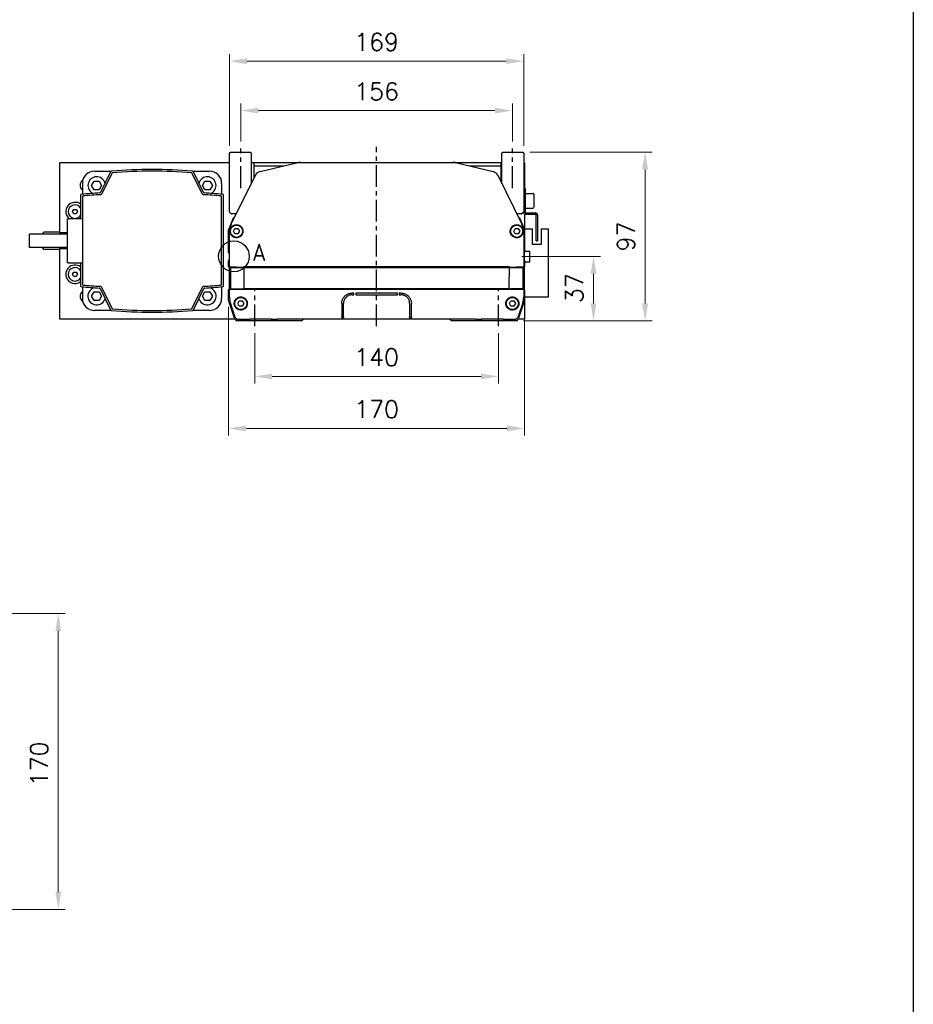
# Model space of a CAD drawing. Header units: millimetres. Extents: x 2163 to 8256, y 0 to 2680.
# Tile 35 of 47: x 5463 to 5976, y 1653 to 2219. Entities that reach past the tile are written whole.
import ezdxf

# ---------------------------------------------------------------- set-up
doc = ezdxf.new("R2010")
doc.units = ezdxf.units.MM
doc.linetypes.add('CENTERX2', pattern=[4, 2.5, -0.5, 0.5, -0.5])
for name, color, linetype, lineweight in [('AM_0', 7, 'Continuous', 50), ('AM_4', 3, 'Continuous', 25), ('可見 (ISO)', 7, 'Continuous', 25)]:
    doc.layers.add(name, color=color, linetype=linetype, lineweight=lineweight)
doc.styles.add('ACISOTS', font='isocp.shx', dxfattribs={"height": 1, "bigfont": 'chineset.shx'})
doc.styles.add('尺寸標註', font='romans.shx', dxfattribs={"bigfont": 'CHINESET.SHX'})
doc.dimstyles.new('CNS4~1$0', dxfattribs={"dimtxt": 10, "dimasz": 10, "dimexe": 4, "dimexo": 4, "dimgap": 6, "dimtad": 1, "dimtoh": 1, "dimdsep": 46, "dimtxsty": '尺寸標註', "dimcen": 0, "dimclrd": 2, "dimclre": 2, "dimclrt": 3, "dimadec": 0, "dimazin": 2, "dimtp": 0.1, "dimtm": 0.1, "dimtfac": 0.71, "dimtmove": 0, "dimatfit": 0, "dimfxl": 4, "dimlwd": 13, "dimlwe": 13, "dimarcsym": 0})

# ---------------------------------------------------------------- blocks, each defined once
blk = doc.blocks.new('*D38')
at = {"color": 2, "lineweight": 13, "transparency": 16777216}
for p, q in [((5598.09, 2038.89), (5598.09, 2009.99)), ((5738.09, 2038.89), (5738.09, 2009.99)), ((5728.09, 2013.99), (5608.09, 2013.99))]:
    blk.add_line(p, q, dxfattribs=at)
at = {"color": 2, "transparency": 16777216}
for points in [[(5608.09, 2015.66), (5608.09, 2012.32), (5598.09, 2013.99)], [(5728.09, 2015.66), (5728.09, 2012.32), (5738.09, 2013.99)]]:
    blk.add_solid(points, dxfattribs=at)
at = {"layer": 'Defpoints', "color": 0, "transparency": 16777216}
for p in [(5598.09, 2042.89), (5738.09, 2042.89), (5598.09, 2013.99)]:
    blk.add_point(p, dxfattribs=at)
at = {"color": 3, "transparency": 16777216, "insert": (5668.09, 2024.99), "char_height": 10, "attachment_point": 5, "style": '尺寸標註'}
blk.add_mtext('140', dxfattribs=at)
blk = doc.blocks.new('*D39')
at = {"color": 2, "lineweight": 13, "transparency": 16777216}
for p, q in [((5583.09, 2053.89), (5583.09, 1980.12)), ((5753.09, 2053.89), (5753.09, 1980.12)), ((5743.09, 1984.12), (5593.09, 1984.12))]:
    blk.add_line(p, q, dxfattribs=at)
at = {"color": 2, "transparency": 16777216}
for points in [[(5593.09, 1985.79), (5593.09, 1982.46), (5583.09, 1984.12)], [(5743.09, 1985.79), (5743.09, 1982.46), (5753.09, 1984.12)]]:
    blk.add_solid(points, dxfattribs=at)
at = {"layer": 'Defpoints', "color": 0, "transparency": 16777216}
for p in [(5583.09, 2057.89), (5753.09, 2057.89), (5583.09, 1984.12)]:
    blk.add_point(p, dxfattribs=at)
at = {"color": 3, "transparency": 16777216, "insert": (5668.09, 1995.12), "char_height": 10, "attachment_point": 5, "style": '尺寸標註'}
blk.add_mtext('170', dxfattribs=at)
blk = doc.blocks.new('*D40')
at = {"color": 2, "lineweight": 13, "transparency": 16777216}
for p, q in [((5751.59, 2082.89), (5796.71, 2082.89)), ((5792.71, 2055.89), (5792.71, 2072.89)), ((5752.42, 2045.89), (5796.71, 2045.89))]:
    blk.add_line(p, q, dxfattribs=at)
at = {"color": 2, "transparency": 16777216}
for points in [[(5791.04, 2072.89), (5794.37, 2072.89), (5792.71, 2082.89)], [(5791.04, 2055.89), (5794.37, 2055.89), (5792.71, 2045.89)]]:
    blk.add_solid(points, dxfattribs=at)
at = {"layer": 'Defpoints', "color": 0, "transparency": 16777216}
for p in [(5747.59, 2082.89), (5792.71, 2082.89), (5748.42, 2045.89)]:
    blk.add_point(p, dxfattribs=at)
at = {"color": 3, "transparency": 16777216, "insert": (5781.71, 2064.71), "char_height": 10, "attachment_point": 5, "rotation": 90, "style": '尺寸標註'}
blk.add_mtext('37', dxfattribs=at)
blk = doc.blocks.new('*D41')
at = {"color": 2, "lineweight": 13, "transparency": 16777216}
for p, q in [((5756.09, 2142.89), (5826.35, 2142.89)), ((5822.35, 2055.89), (5822.35, 2132.89)), ((5752.42, 2045.89), (5826.35, 2045.89))]:
    blk.add_line(p, q, dxfattribs=at)
at = {"color": 2, "transparency": 16777216}
for points in [[(5820.68, 2132.89), (5824.02, 2132.89), (5822.35, 2142.89)], [(5820.68, 2055.89), (5824.02, 2055.89), (5822.35, 2045.89)]]:
    blk.add_solid(points, dxfattribs=at)
at = {"layer": 'Defpoints', "color": 0, "transparency": 16777216}
for p in [(5752.09, 2142.89), (5822.35, 2142.89), (5748.42, 2045.89)]:
    blk.add_point(p, dxfattribs=at)
at = {"color": 3, "transparency": 16777216, "insert": (5811.35, 2094.4), "char_height": 10, "attachment_point": 5, "rotation": 90, "style": '尺寸標註'}
blk.add_mtext('97', dxfattribs=at)
blk = doc.blocks.new('*D42')
at = {"color": 2, "lineweight": 13, "transparency": 16777216}
for p, q in [((5590.09, 2148.99), (5590.09, 2170.69)), ((5600.09, 2166.69), (5736.09, 2166.69)), ((5746.09, 2148.99), (5746.09, 2170.69))]:
    blk.add_line(p, q, dxfattribs=at)
at = {"color": 2, "transparency": 16777216}
for points in [[(5600.09, 2168.36), (5600.09, 2165.03), (5590.09, 2166.69)], [(5736.09, 2168.36), (5736.09, 2165.03), (5746.09, 2166.69)]]:
    blk.add_solid(points, dxfattribs=at)
at = {"layer": 'Defpoints', "color": 0, "transparency": 16777216}
for p in [(5746.09, 2166.69), (5590.09, 2144.99), (5746.09, 2144.99)]:
    blk.add_point(p, dxfattribs=at)
at = {"color": 3, "transparency": 16777216, "insert": (5668.09, 2177.69), "char_height": 10, "attachment_point": 5, "style": '尺寸標註'}
blk.add_mtext('156', dxfattribs=at)
blk = doc.blocks.new('*D43')
at = {"color": 2, "lineweight": 13, "transparency": 16777216}
for p, q in [((5583.59, 2146.39), (5583.59, 2199.08)), ((5593.59, 2195.08), (5742.59, 2195.08)), ((5752.59, 2146.39), (5752.59, 2199.08))]:
    blk.add_line(p, q, dxfattribs=at)
at = {"color": 2, "transparency": 16777216}
for points in [[(5593.59, 2196.75), (5593.59, 2193.41), (5583.59, 2195.08)], [(5742.59, 2196.75), (5742.59, 2193.41), (5752.59, 2195.08)]]:
    blk.add_solid(points, dxfattribs=at)
at = {"layer": 'Defpoints', "color": 0, "transparency": 16777216}
for p in [(5752.59, 2195.08), (5583.59, 2142.39), (5752.59, 2142.39)]:
    blk.add_point(p, dxfattribs=at)
at = {"color": 3, "transparency": 16777216, "insert": (5668.09, 2206.08), "char_height": 10, "attachment_point": 5, "style": '尺寸標註'}
blk.add_mtext('169', dxfattribs=at)
blk = doc.blocks.new('*D114')
at = {"layer": 'AM_0', "color": 2, "lineweight": 13, "transparency": 16777216}
for p, q in [((5389.77, 1877.8), (5489.26, 1877.8)), ((5485.26, 1867.8), (5485.26, 1717.8)), ((5389.77, 1707.8), (5489.26, 1707.8))]:
    blk.add_line(p, q, dxfattribs=at)
at = {"layer": 'AM_0', "color": 2, "transparency": 16777216}
for points in [[(5483.59, 1867.8), (5486.92, 1867.8), (5485.26, 1877.8)], [(5483.59, 1717.8), (5486.92, 1717.8), (5485.26, 1707.8)]]:
    blk.add_solid(points, dxfattribs=at)
at = {"layer": 'Defpoints', "color": 0, "transparency": 16777216}
for p in [(5385.77, 1877.8), (5385.77, 1707.8), (5485.26, 1707.8)]:
    blk.add_point(p, dxfattribs=at)
at = {"layer": 'AM_0', "color": 3, "transparency": 16777216, "insert": (5474.26, 1791.46), "char_height": 10, "attachment_point": 5, "rotation": 90, "style": '尺寸標註'}
blk.add_mtext('170', dxfattribs=at)

msp = doc.modelspace()

# ---------------------------------------------------------------- linework, layer by layer
at = {"color": 4, "linetype": 'CENTERX2', "ltscale": 5}
for p, q in [((5590.091, 2122.192), (5590.091, 2144.992)), ((5668.091, 2042.892), (5668.091, 2145.892)), ((5746.091, 2122.192), (5746.091, 2144.992)), ((5598.091, 2042.892), (5598.091, 2063.844)), ((5738.091, 2042.892), (5738.091, 2063.844))]:
    msp.add_line(p, q, dxfattribs=at)
at = {"color": 5}
msp.add_lwpolyline([(4144.144, 2680.163), (5976.409, 2680.163), (5976.409, 0), (4144.144, 0)], close=True, dxfattribs=at)
at = {"layer": 'AM_4', "linetype": 'Continuous'}
msp.add_circle((5586.137, 2082.983), 8.839, dxfattribs=at)
at = {"layer": '可見 (ISO)'}
for p, q in [((5583.591, 2108.6), (5583.591, 2142.185)), ((5583.738, 2142.539), (5584.091, 2142.892)), ((5584.091, 2142.892), (5595.591, 2142.892)), ((5595.591, 2142.892), (5595.945, 2142.539)), ((5596.091, 2142.185), (5596.091, 2124.679)), ((5740.091, 2124.68), (5740.091, 2142.185)), ((5740.238, 2142.539), (5740.591, 2142.892)), ((5740.591, 2142.892), (5752.091, 2142.892)), ((5752.091, 2142.892), (5752.445, 2142.539)), ((5752.591, 2142.185), (5752.591, 2108.6)), ((5486.091, 2136.892), (5583.591, 2136.892)), ((5486.091, 2096.842), (5486.091, 2136.892)), ((5596.091, 2136.892), (5597.591, 2136.892)), ((5597.591, 2136.892), (5624.298, 2136.892)), ((5597.591, 2136.892), (5597.591, 2127.707)), ((5597.591, 2134.892), (5614.756, 2134.892)), ((5601.171, 2131.675), (5622.065, 2136.623)), ((5624.298, 2136.892), (5624.369, 2136.892)), ((5624.369, 2136.892), (5711.813, 2136.892)), ((5711.813, 2136.892), (5711.884, 2136.892)), ((5711.884, 2136.892), (5739.591, 2136.892)), ((5714.118, 2136.623), (5735.013, 2131.675)), ((5721.427, 2134.892), (5739.591, 2134.892)), ((5739.591, 2136.892), (5740.091, 2136.892)), ((5739.591, 2125.69), (5739.591, 2136.892)), ((5752.591, 2136.892), (5753.091, 2136.892)), ((5753.091, 2136.892), (5753.091, 2121.892)), ((5506.091, 2131.892), (5515.832, 2131.892)), ((5515.309, 2131.603), (5509.474, 2119.64)), ((5515.96, 2130.655), (5510.245, 2118.94)), ((5567.937, 2118.94), (5562.223, 2130.655)), ((5562.351, 2131.892), (5572.091, 2131.892)), ((5568.708, 2119.64), (5562.873, 2131.603)), ((5572.091, 2131.892), (5572.091, 2131.892)), ((5584.63, 2101.54), (5598.501, 2129.544)), ((5598.508, 2129.559), (5598.501, 2129.544)), ((5737.683, 2129.544), (5737.675, 2129.558)), ((5737.683, 2129.544), (5751.552, 2101.54)), ((5499.091, 2124.892), (5499.091, 2118.622)), ((5504.384, 2123.712), (5505.828, 2126.212)), ((5505.828, 2121.212), (5504.384, 2123.712)), ((5505.828, 2126.212), (5508.715, 2126.212)), ((5508.715, 2121.212), (5505.828, 2121.212)), ((5508.715, 2126.212), (5510.158, 2123.712)), ((5510.158, 2123.712), (5508.715, 2121.212)), ((5568.024, 2123.712), (5569.468, 2126.212)), ((5569.468, 2121.212), (5568.024, 2123.712)), ((5569.468, 2126.212), (5572.355, 2126.212)), ((5572.355, 2121.212), (5569.468, 2121.212)), ((5572.355, 2126.212), (5573.798, 2123.712)), ((5573.798, 2123.712), (5572.355, 2121.212)), ((5579.091, 2124.892), (5579.091, 2118.622)), ((5579.091, 2124.892), (5579.091, 2118.622)), ((5753.391, 2121.892), (5752.591, 2121.892)), ((5753.391, 2121.892), (5753.391, 2121.392)), ((5753.391, 2121.392), (5753.391, 2109.392)), ((5498.091, 2118.078), (5498.091, 2104.492)), ((5499.091, 2117.159), (5499.091, 2066.973)), ((5579.091, 2066.973), (5579.091, 2117.159)), ((5580.091, 2066.055), (5580.091, 2118.078)), ((5753.391, 2119.142), (5757.891, 2119.142)), ((5758.391, 2118.642), (5758.391, 2111.142)), ((5493.448, 2108.692), (5494.17, 2109.942)), ((5494.17, 2109.942), (5495.613, 2109.942)), ((5495.613, 2109.942), (5496.334, 2108.692)), ((5753.391, 2110.642), (5757.891, 2110.642)), ((5490.391, 2104.492), (5490.391, 2079.292)), ((5490.391, 2104.492), (5491.191, 2104.492)), ((5499.091, 2104.492), (5491.191, 2104.492)), ((5494.17, 2107.443), (5493.448, 2108.692)), ((5495.613, 2107.443), (5494.17, 2107.443)), ((5496.334, 2108.692), (5495.613, 2107.443)), ((5583.132, 2098.487), (5585.961, 2105.089)), ((5584.445, 2107.539), (5583.738, 2108.246)), ((5587.529, 2107.392), (5584.798, 2107.392)), ((5586.421, 2105.392), (5586.538, 2105.392)), ((5751.384, 2107.392), (5748.654, 2107.392)), ((5749.644, 2105.392), (5749.762, 2105.392)), ((5750.221, 2105.089), (5753.051, 2098.487)), ((5752.445, 2108.246), (5751.738, 2107.539)), ((5752.591, 2108.892), (5753.391, 2108.892)), ((5752.591, 2108.392), (5752.591, 2108.6)), ((5752.591, 2108.292), (5752.591, 2108.392)), ((5753.091, 2107.318), (5753.091, 2098.792)), ((5753.391, 2109.392), (5753.391, 2108.892)), ((5753.391, 2108.892), (5753.391, 2108.392)), ((5753.391, 2108.392), (5753.391, 2108.292)), ((5753.791, 2107.892), (5759.391, 2107.892)), ((5759.391, 2107.092), (5753.791, 2107.092)), ((5759.791, 2092.392), (5759.791, 2106.692)), ((5760.591, 2106.692), (5760.591, 2092.392)), ((5585.859, 2097.392), (5586.725, 2098.892)), ((5586.725, 2098.892), (5588.457, 2098.892)), ((5588.457, 2098.892), (5589.323, 2097.392)), ((5746.859, 2097.392), (5747.725, 2098.892)), ((5747.725, 2098.892), (5749.457, 2098.892)), ((5749.457, 2098.892), (5750.323, 2097.392)), ((5753.091, 2098.792), (5757.591, 2098.792)), ((5753.091, 2098.29), (5753.091, 2098.792)), ((5757.591, 2089.792), (5757.591, 2098.792)), ((5762.591, 2098.792), (5762.591, 2089.792)), ((5762.591, 2098.792), (5766.791, 2098.792)), ((5766.791, 2059.792), (5766.791, 2098.792)), ((5468.792, 2087.992), (5468.792, 2095.792)), ((5490.391, 2095.792), (5468.792, 2095.792)), ((5476.191, 2095.792), (5476.191, 2095.842)), ((5486.191, 2096.842), (5477.191, 2096.842)), ((5486.191, 2095.792), (5486.191, 2096.842)), ((5490.391, 2096.47), (5486.191, 2096.47)), ((5583.091, 2085.142), (5583.091, 2098.29)), ((5583.591, 2076.867), (5583.591, 2097.102)), ((5586.725, 2095.892), (5585.859, 2097.392)), ((5588.457, 2095.892), (5586.725, 2095.892)), ((5589.323, 2097.392), (5588.457, 2095.892)), ((5747.725, 2095.892), (5746.859, 2097.392)), ((5749.457, 2095.892), (5747.725, 2095.892)), ((5750.323, 2097.392), (5749.457, 2095.892)), ((5752.591, 2097.102), (5752.591, 2076.867)), ((5753.091, 2098.29), (5753.091, 2085.142)), ((5490.391, 2087.992), (5468.792, 2087.992)), ((5476.191, 2087.942), (5476.191, 2087.992)), ((5486.191, 2086.942), (5486.191, 2087.992)), ((5490.391, 2087.315), (5486.191, 2087.315)), ((5762.591, 2089.792), (5757.591, 2089.792)), ((5759.791, 2091.892), (5759.791, 2092.392)), ((5759.791, 2091.892), (5760.591, 2091.892)), ((5760.591, 2092.392), (5760.591, 2091.892)), ((5486.191, 2086.942), (5477.191, 2086.942)), ((5486.091, 2046.892), (5486.091, 2086.942)), ((5753.091, 2085.992), (5756.091, 2085.992)), ((5753.091, 2080.642), (5753.091, 2085.142)), ((5756.091, 2079.792), (5756.091, 2085.992)), ((5491.191, 2079.292), (5490.391, 2079.292)), ((5491.191, 2079.292), (5499.091, 2079.292)), ((5498.091, 2079.292), (5498.091, 2066.055)), ((5583.091, 2077.1), (5583.091, 2080.642)), ((5583.445, 2076.539), (5583.238, 2076.746)), ((5583.591, 2076.867), (5584.091, 2076.367)), ((5583.591, 2076.867), (5583.591, 2076.867)), ((5583.591, 2064.6), (5583.591, 2076.185)), ((5591.777, 2076.367), (5584.091, 2076.367)), ((5584.091, 2076.367), (5584.091, 2064.367)), ((5591.681, 2076.847), (5591.685, 2076.847)), ((5591.685, 2076.86), (5591.784, 2076.367)), ((5744.498, 2076.86), (5591.685, 2076.86)), ((5591.685, 2076.847), (5591.777, 2076.367)), ((5591.784, 2076.367), (5591.777, 2076.367)), ((5744.399, 2076.367), (5591.784, 2076.367)), ((5744.498, 2076.86), (5744.399, 2076.367)), ((5744.406, 2076.367), (5744.399, 2076.367)), ((5744.498, 2076.847), (5744.406, 2076.367)), ((5752.091, 2076.367), (5744.406, 2076.367)), ((5744.498, 2076.847), (5744.502, 2076.847)), ((5752.591, 2076.867), (5752.091, 2076.367)), ((5752.091, 2076.367), (5752.091, 2064.367)), ((5752.591, 2076.867), (5752.591, 2076.867)), ((5752.591, 2076.185), (5752.591, 2064.6)), ((5752.945, 2076.746), (5752.738, 2076.539)), ((5753.091, 2080.642), (5753.091, 2077.1)), ((5753.091, 2079.792), (5756.091, 2079.792)), ((5753.091, 2063.685), (5753.091, 2077.1)), ((5493.448, 2072.692), (5494.17, 2073.942)), ((5494.17, 2071.443), (5493.448, 2072.692)), ((5494.17, 2073.942), (5495.613, 2073.942)), ((5495.613, 2071.443), (5494.17, 2071.443)), ((5495.613, 2073.942), (5496.334, 2072.692)), ((5496.334, 2072.692), (5495.613, 2071.443)), ((5499.091, 2065.51), (5499.091, 2058.892)), ((5509.299, 2064.504), (5515.309, 2052.181)), ((5510.07, 2065.204), (5515.96, 2053.129)), ((5562.223, 2053.129), (5568.112, 2065.204)), ((5562.873, 2052.181), (5568.883, 2064.504)), ((5579.091, 2065.51), (5579.091, 2058.892)), ((5579.091, 2065.51), (5579.091, 2058.892)), ((5499.091, 2058.892), (5499.091, 2058.892)), ((5504.384, 2060.073), (5505.828, 2062.573)), ((5505.828, 2057.572), (5504.384, 2060.073)), ((5505.828, 2062.573), (5508.715, 2062.573)), ((5508.715, 2062.573), (5510.158, 2060.073)), ((5510.158, 2060.073), (5508.715, 2057.572)), ((5568.024, 2060.073), (5569.468, 2062.573)), ((5569.468, 2057.572), (5568.024, 2060.073)), ((5569.468, 2062.573), (5572.355, 2062.573)), ((5572.355, 2062.573), (5573.798, 2060.073)), ((5573.798, 2060.073), (5572.355, 2057.572)), ((5583.091, 2057.892), (5583.091, 2063.685)), ((5583.238, 2064.039), (5583.445, 2064.246)), ((5583.619, 2063.895), (5583.591, 2063.867)), ((5583.591, 2059.525), (5583.591, 2063.867)), ((5584.091, 2064.367), (5583.619, 2063.895)), ((5584.091, 2064.367), (5590.946, 2064.367)), ((5590.952, 2064.367), (5590.792, 2063.913)), ((5590.792, 2063.923), (5590.948, 2064.367)), ((5590.792, 2063.913), (5590.792, 2063.923)), ((5590.948, 2064.379), (5590.952, 2064.367)), ((5590.948, 2064.367), (5590.948, 2064.379)), ((5590.952, 2064.367), (5591.91, 2064.367)), ((5591.91, 2064.367), (5591.828, 2063.887)), ((5744.354, 2063.887), (5591.828, 2063.887)), ((5591.908, 2064.379), (5744.275, 2064.379)), ((5591.908, 2064.379), (5591.91, 2064.367)), ((5591.908, 2064.379), (5591.908, 2064.379)), ((5744.273, 2064.367), (5591.91, 2064.367)), ((5655.091, 2061.892), (5654.091, 2061.892)), ((5654.091, 2060.892), (5655.091, 2060.892)), ((5655.091, 2060.892), (5655.091, 2061.892)), ((5656.091, 2061.892), (5656.091, 2060.892)), ((5680.091, 2061.892), (5656.091, 2061.892)), ((5656.091, 2060.892), (5680.091, 2060.892)), ((5680.091, 2060.892), (5680.091, 2061.892)), ((5681.091, 2061.892), (5681.091, 2060.892)), ((5682.091, 2061.892), (5681.091, 2061.892)), ((5681.091, 2060.892), (5682.091, 2060.892)), ((5744.275, 2064.379), (5744.273, 2064.367)), ((5744.273, 2064.367), (5745.232, 2064.367)), ((5744.273, 2064.367), (5744.354, 2063.887)), ((5744.275, 2064.379), (5745.235, 2064.379)), ((5744.275, 2064.379), (5744.275, 2064.379)), ((5745.235, 2064.379), (5745.232, 2064.367)), ((5745.232, 2064.367), (5745.346, 2063.912)), ((5745.235, 2064.379), (5745.234, 2064.367)), ((5745.234, 2064.367), (5745.346, 2063.923)), ((5752.091, 2064.367), (5745.236, 2064.367)), ((5745.346, 2063.923), (5745.346, 2063.912)), ((5752.091, 2064.367), (5752.563, 2063.895)), ((5752.591, 2063.867), (5752.563, 2063.895)), ((5752.591, 2063.867), (5752.591, 2059.525)), ((5752.738, 2064.246), (5752.945, 2064.039)), ((5753.091, 2063.685), (5753.091, 2057.974)), ((5753.091, 2059.792), (5766.791, 2059.792)), ((5508.715, 2057.572), (5505.828, 2057.572)), ((5572.355, 2057.572), (5569.468, 2057.572)), ((5586.574, 2047.444), (5583.091, 2057.892)), ((5586.938, 2047.915), (5584.111, 2056.345)), ((5588.359, 2055.892), (5589.225, 2057.392)), ((5589.225, 2054.392), (5588.359, 2055.892)), ((5589.225, 2057.392), (5590.957, 2057.392)), ((5590.957, 2054.392), (5589.225, 2054.392)), ((5590.957, 2057.392), (5591.823, 2055.892)), ((5591.823, 2055.892), (5590.957, 2054.392)), ((5648.091, 2055.892), (5648.091, 2048.229)), ((5649.091, 2048.229), (5649.091, 2055.892)), ((5687.091, 2055.892), (5687.091, 2048.229)), ((5688.091, 2048.229), (5688.091, 2055.892)), ((5744.359, 2055.892), (5745.225, 2057.392)), ((5745.225, 2054.392), (5744.359, 2055.892)), ((5745.225, 2057.392), (5746.957, 2057.392)), ((5746.957, 2054.392), (5745.225, 2054.392)), ((5746.957, 2057.392), (5747.823, 2055.892)), ((5747.823, 2055.892), (5746.957, 2054.392)), ((5752.072, 2056.345), (5749.244, 2047.915)), ((5753.066, 2057.815), (5749.608, 2047.444)), ((5753.091, 2057.974), (5753.091, 2046.892)), ((5515.832, 2051.892), (5506.091, 2051.892)), ((5515.832, 2051.892), (5506.091, 2051.892)), ((5572.091, 2051.892), (5562.35, 2051.892)), ((5572.091, 2051.892), (5562.351, 2051.892)), ((5648.091, 2047.892), (5648.091, 2048.229)), ((5648.091, 2047.892), (5649.091, 2047.892)), ((5649.091, 2048.229), (5649.091, 2047.892)), ((5687.091, 2047.892), (5687.091, 2048.229)), ((5687.091, 2047.892), (5688.091, 2047.892)), ((5688.091, 2048.229), (5688.091, 2047.892)), ((5586.822, 2046.892), (5486.091, 2046.892)), ((5599.591, 2045.892), (5587.762, 2045.892)), ((5588.36, 2046.892), (5595.465, 2046.892)), ((5606.591, 2046.892), (5595.465, 2046.892)), ((5607.591, 2045.892), (5599.591, 2045.892)), ((5606.591, 2046.892), (5606.591, 2047.054)), ((5607.591, 2046.986), (5607.591, 2045.892)), ((5625.091, 2045.892), (5607.591, 2045.892)), ((5725.064, 2046.892), (5611.119, 2046.892)), ((5625.945, 2046.746), (5625.091, 2045.892)), ((5711.091, 2045.892), (5710.238, 2046.746)), ((5728.591, 2045.892), (5711.091, 2045.892)), ((5728.591, 2045.892), (5728.591, 2046.986)), ((5736.591, 2045.892), (5728.591, 2045.892)), ((5729.591, 2047.054), (5729.591, 2046.892)), ((5740.717, 2046.892), (5729.591, 2046.892)), ((5748.421, 2045.892), (5736.591, 2045.892)), ((5740.717, 2046.892), (5747.822, 2046.892)), ((5753.091, 2046.892), (5749.36, 2046.892))]:
    msp.add_line(p, q, dxfattribs=at)
at = {"layer": '可見 (ISO)', "flags": 128}
for points in [[(5583.85, 2097.132), (5583.842, 2097.326), (5583.844, 2097.532), (5583.858, 2097.746), (5583.884, 2097.958), (5583.921, 2098.163), (5583.967, 2098.354), (5584.017, 2098.528), (5584.076, 2098.696), (5584.142, 2098.86), (5584.214, 2099.018), (5584.293, 2099.171), (5584.376, 2099.318), (5584.463, 2099.458), (5584.553, 2099.59), (5584.646, 2099.713), (5584.74, 2099.828), (5584.839, 2099.94), (5584.944, 2100.048), (5585.053, 2100.153), (5585.167, 2100.253), (5585.286, 2100.35), (5585.41, 2100.442), (5585.537, 2100.53), (5585.669, 2100.612)], [(5585.669, 2100.612), (5585.88, 2100.729), (5586.104, 2100.835), (5586.342, 2100.928), (5586.593, 2101.007), (5586.855, 2101.07), (5587.129, 2101.114), (5587.414, 2101.138), (5587.707, 2101.141), (5588.006, 2101.119), (5588.309, 2101.073), (5588.615, 2101), (5588.922, 2100.899), (5589.227, 2100.767), (5589.528, 2100.604), (5589.82, 2100.408), (5590.101, 2100.179), (5590.364, 2099.917), (5590.605, 2099.624), (5590.818, 2099.303), (5590.999, 2098.958), (5591.145, 2098.591), (5591.252, 2098.206), (5591.318, 2097.811), (5591.341, 2097.41)], [(5744.841, 2097.41), (5744.865, 2097.811), (5744.931, 2098.206), (5745.038, 2098.59), (5745.183, 2098.957), (5745.363, 2099.301), (5745.574, 2099.62), (5745.814, 2099.912), (5746.076, 2100.174), (5746.355, 2100.403), (5746.647, 2100.599), (5746.946, 2100.762), (5747.25, 2100.894), (5747.556, 2100.997), (5747.86, 2101.071), (5748.163, 2101.118), (5748.461, 2101.14), (5748.754, 2101.139), (5749.04, 2101.115), (5749.317, 2101.072), (5749.581, 2101.009), (5749.834, 2100.931), (5750.074, 2100.837), (5750.301, 2100.73), (5750.514, 2100.612)], [(5750.514, 2100.612), (5750.645, 2100.53), (5750.773, 2100.442), (5750.896, 2100.35), (5751.015, 2100.253), (5751.13, 2100.152), (5751.239, 2100.048), (5751.343, 2099.94), (5751.443, 2099.828), (5751.537, 2099.713), (5751.629, 2099.59), (5751.72, 2099.458), (5751.807, 2099.318), (5751.89, 2099.172), (5751.968, 2099.018), (5752.041, 2098.86), (5752.107, 2098.696), (5752.165, 2098.528), (5752.216, 2098.354), (5752.261, 2098.163), (5752.298, 2097.958), (5752.324, 2097.746), (5752.339, 2097.532), (5752.341, 2097.326), (5752.332, 2097.132)], [(5591.338, 2097.234), (5591.274, 2096.686), (5591.131, 2096.155), (5590.913, 2095.652), (5590.625, 2095.189), (5590.278, 2094.777), (5589.882, 2094.424), (5589.45, 2094.135), (5588.995, 2093.915), (5588.53, 2093.762), (5588.066, 2093.673), (5587.614, 2093.643), (5587.179, 2093.665), (5586.767, 2093.734), (5586.38, 2093.843), (5586.019, 2093.988), (5585.687, 2094.162), (5585.386, 2094.359), (5585.116, 2094.575), (5584.877, 2094.805), (5584.666, 2095.046), (5584.484, 2095.293), (5584.329, 2095.543), (5584.2, 2095.793), (5584.094, 2096.04), (5584.009, 2096.282), (5583.943, 2096.526), (5583.887, 2096.81), (5583.85, 2097.132)], [(5591.341, 2097.41), (5591.341, 2097.402), (5591.341, 2097.395), (5591.341, 2097.388), (5591.341, 2097.381), (5591.341, 2097.373), (5591.341, 2097.366), (5591.341, 2097.359), (5591.341, 2097.351), (5591.341, 2097.344), (5591.341, 2097.337), (5591.341, 2097.33), (5591.341, 2097.322), (5591.34, 2097.315), (5591.34, 2097.308), (5591.34, 2097.3), (5591.34, 2097.293), (5591.34, 2097.286), (5591.34, 2097.278), (5591.339, 2097.271), (5591.339, 2097.264), (5591.339, 2097.256), (5591.339, 2097.249), (5591.338, 2097.241), (5591.338, 2097.234)], [(5744.845, 2097.234), (5744.844, 2097.242), (5744.844, 2097.249), (5744.844, 2097.256), (5744.844, 2097.264), (5744.843, 2097.271), (5744.843, 2097.278), (5744.843, 2097.286), (5744.843, 2097.293), (5744.842, 2097.3), (5744.842, 2097.308), (5744.842, 2097.315), (5744.842, 2097.322), (5744.842, 2097.33), (5744.842, 2097.337), (5744.842, 2097.344), (5744.842, 2097.352), (5744.841, 2097.359), (5744.841, 2097.366), (5744.841, 2097.373), (5744.841, 2097.381), (5744.841, 2097.388), (5744.841, 2097.395), (5744.841, 2097.403), (5744.841, 2097.41)], [(5752.332, 2097.132), (5752.301, 2096.847), (5752.255, 2096.591), (5752.195, 2096.354), (5752.117, 2096.116), (5752.022, 2095.878), (5751.905, 2095.637), (5751.76, 2095.388), (5751.586, 2095.135), (5751.38, 2094.885), (5751.14, 2094.641), (5750.864, 2094.41), (5750.559, 2094.2), (5750.226, 2094.018), (5749.866, 2093.866), (5749.478, 2093.749), (5749.064, 2093.672), (5748.627, 2093.643), (5748.17, 2093.666), (5747.701, 2093.75), (5747.23, 2093.898), (5746.767, 2094.116), (5746.329, 2094.402), (5745.925, 2094.755), (5745.571, 2095.17), (5745.279, 2095.635), (5745.055, 2096.144), (5744.91, 2096.68), (5744.845, 2097.234)], [(5583.591, 2076.867), (5583.605, 2076.867), (5583.645, 2076.866), (5583.71, 2076.865), (5583.801, 2076.863), (5583.918, 2076.863), (5584.059, 2076.862), (5584.226, 2076.861), (5584.416, 2076.859), (5584.631, 2076.859), (5584.869, 2076.858), (5585.129, 2076.857), (5585.411, 2076.856), (5585.715, 2076.855), (5586.039, 2076.855), (5586.384, 2076.853), (5586.747, 2076.853), (5587.128, 2076.853), (5587.526, 2076.852), (5587.939, 2076.851), (5588.367, 2076.85), (5588.809, 2076.85), (5589.264, 2076.849), (5589.73, 2076.849), (5590.206, 2076.849), (5590.69, 2076.849), (5591.183, 2076.848), (5591.681, 2076.847)], [(5744.502, 2076.847), (5744.999, 2076.848), (5745.49, 2076.849), (5745.973, 2076.849), (5746.448, 2076.849), (5746.912, 2076.849), (5747.365, 2076.85), (5747.806, 2076.85), (5748.234, 2076.851), (5748.647, 2076.852), (5749.045, 2076.853), (5749.426, 2076.853), (5749.789, 2076.853), (5750.133, 2076.855), (5750.458, 2076.855), (5750.763, 2076.856), (5751.046, 2076.857), (5751.307, 2076.858), (5751.546, 2076.859), (5751.761, 2076.86), (5751.953, 2076.861), (5752.12, 2076.862), (5752.262, 2076.863), (5752.38, 2076.863), (5752.471, 2076.865), (5752.537, 2076.866), (5752.577, 2076.867), (5752.591, 2076.867)], [(5590.792, 2063.923), (5590.311, 2063.923), (5589.839, 2063.922), (5589.376, 2063.922), (5588.923, 2063.921), (5588.482, 2063.92), (5588.054, 2063.92), (5587.64, 2063.919), (5587.242, 2063.918), (5586.861, 2063.917), (5586.496, 2063.916), (5586.15, 2063.915), (5585.822, 2063.913), (5585.514, 2063.912), (5585.226, 2063.911), (5584.96, 2063.91), (5584.716, 2063.908), (5584.495, 2063.907), (5584.297, 2063.905), (5584.122, 2063.904), (5583.972, 2063.902), (5583.846, 2063.901), (5583.746, 2063.899), (5583.67, 2063.897), (5583.619, 2063.895)], [(5584.091, 2064.367), (5584.103, 2064.369), (5584.119, 2064.371), (5584.143, 2064.373), (5584.174, 2064.375), (5584.213, 2064.377), (5584.262, 2064.379), (5584.322, 2064.381), (5584.393, 2064.383), (5584.478, 2064.385), (5584.582, 2064.386), (5584.711, 2064.388), (5584.87, 2064.39), (5585.063, 2064.392), (5585.295, 2064.393), (5585.576, 2064.394), (5585.917, 2064.395), (5586.324, 2064.395), (5586.806, 2064.394), (5587.369, 2064.392), (5588.013, 2064.389), (5588.698, 2064.385), (5589.417, 2064.38), (5590.167, 2064.374), (5590.948, 2064.367)], [(5586.516, 2057.024), (5586.546, 2057.113), (5586.578, 2057.202), (5586.612, 2057.291), (5586.648, 2057.378), (5586.687, 2057.464), (5586.727, 2057.549), (5586.77, 2057.633), (5586.815, 2057.716), (5586.862, 2057.798), (5586.911, 2057.878), (5586.962, 2057.957), (5587.015, 2058.035), (5587.069, 2058.111), (5587.125, 2058.185), (5587.183, 2058.258), (5587.242, 2058.329), (5587.302, 2058.398), (5587.364, 2058.466), (5587.427, 2058.531), (5587.491, 2058.595), (5587.557, 2058.657), (5587.626, 2058.718), (5587.697, 2058.778), (5587.77, 2058.838)], [(5587.77, 2058.838), (5587.898, 2058.934), (5588.031, 2059.026), (5588.169, 2059.112), (5588.31, 2059.192), (5588.455, 2059.267), (5588.605, 2059.335), (5588.758, 2059.397), (5588.914, 2059.453), (5589.074, 2059.502), (5589.238, 2059.544), (5589.404, 2059.579), (5589.573, 2059.606), (5589.745, 2059.626), (5589.919, 2059.638), (5590.095, 2059.642), (5590.273, 2059.638), (5590.451, 2059.625), (5590.63, 2059.604), (5590.809, 2059.573), (5590.987, 2059.534), (5591.163, 2059.486), (5591.338, 2059.429), (5591.511, 2059.363), (5591.681, 2059.289)], [(5591.681, 2063.891), (5591.644, 2063.892), (5591.606, 2063.893), (5591.569, 2063.894), (5591.532, 2063.895), (5591.494, 2063.896), (5591.457, 2063.897), (5591.42, 2063.898), (5591.383, 2063.899), (5591.345, 2063.9), (5591.308, 2063.901), (5591.271, 2063.902), (5591.234, 2063.903), (5591.197, 2063.903), (5591.16, 2063.904), (5591.123, 2063.905), (5591.086, 2063.906), (5591.049, 2063.907), (5591.013, 2063.908), (5590.976, 2063.909), (5590.939, 2063.91), (5590.902, 2063.911), (5590.866, 2063.911), (5590.829, 2063.912), (5590.792, 2063.913)], [(5590.948, 2064.379), (5590.991, 2064.379), (5591.033, 2064.379), (5591.076, 2064.379), (5591.119, 2064.379), (5591.162, 2064.379), (5591.205, 2064.379), (5591.248, 2064.379), (5591.291, 2064.379), (5591.335, 2064.379), (5591.378, 2064.379), (5591.421, 2064.379), (5591.465, 2064.379), (5591.508, 2064.379), (5591.551, 2064.379), (5591.595, 2064.379), (5591.638, 2064.379), (5591.681, 2064.379), (5591.718, 2064.379), (5591.751, 2064.379), (5591.78, 2064.379), (5591.809, 2064.379), (5591.838, 2064.379), (5591.87, 2064.379), (5591.908, 2064.379)], [(5591.828, 2063.887), (5591.823, 2063.887), (5591.817, 2063.887), (5591.811, 2063.887), (5591.805, 2063.887), (5591.799, 2063.888), (5591.793, 2063.888), (5591.788, 2063.888), (5591.782, 2063.888), (5591.776, 2063.889), (5591.77, 2063.889), (5591.763, 2063.889), (5591.757, 2063.889), (5591.751, 2063.889), (5591.745, 2063.89), (5591.739, 2063.89), (5591.733, 2063.89), (5591.726, 2063.89), (5591.72, 2063.89), (5591.714, 2063.891), (5591.707, 2063.891), (5591.701, 2063.891), (5591.694, 2063.891), (5591.688, 2063.891), (5591.681, 2063.891)], [(5591.681, 2059.289), (5591.918, 2059.167), (5592.145, 2059.029), (5592.36, 2058.878), (5592.562, 2058.713), (5592.748, 2058.539), (5592.923, 2058.351), (5593.086, 2058.148), (5593.238, 2057.931), (5593.375, 2057.701), (5593.497, 2057.462), (5593.601, 2057.213), (5593.686, 2056.958), (5593.752, 2056.699), (5593.8, 2056.439), (5593.83, 2056.179), (5593.841, 2055.923), (5593.834, 2055.668), (5593.809, 2055.41), (5593.766, 2055.151), (5593.705, 2054.893), (5593.625, 2054.639), (5593.528, 2054.391), (5593.413, 2054.152), (5593.282, 2053.922)], [(5648.091, 2055.892), (5648.104, 2056.272), (5648.142, 2056.658), (5648.205, 2057.045), (5648.293, 2057.431), (5648.407, 2057.812), (5648.547, 2058.186), (5648.712, 2058.55), (5648.901, 2058.9), (5649.111, 2059.236), (5649.34, 2059.555), (5649.586, 2059.854), (5649.845, 2060.132), (5650.123, 2060.392), (5650.422, 2060.638), (5650.74, 2060.867), (5651.076, 2061.078), (5651.427, 2061.268), (5651.791, 2061.434), (5652.166, 2061.575), (5652.548, 2061.689), (5652.935, 2061.778), (5653.324, 2061.842), (5653.71, 2061.88), (5654.091, 2061.892)], [(5654.091, 2060.892), (5653.774, 2060.882), (5653.452, 2060.85), (5653.128, 2060.797), (5652.806, 2060.723), (5652.487, 2060.628), (5652.174, 2060.51), (5651.871, 2060.372), (5651.579, 2060.214), (5651.299, 2060.038), (5651.033, 2059.847), (5650.784, 2059.642), (5650.553, 2059.425), (5650.337, 2059.194), (5650.132, 2058.944), (5649.941, 2058.679), (5649.766, 2058.399), (5649.609, 2058.107), (5649.471, 2057.804), (5649.355, 2057.492), (5649.259, 2057.174), (5649.186, 2056.853), (5649.133, 2056.53), (5649.102, 2056.209), (5649.091, 2055.892)], [(5682.091, 2061.892), (5682.473, 2061.88), (5682.859, 2061.842), (5683.247, 2061.778), (5683.634, 2061.689), (5684.017, 2061.575), (5684.391, 2061.434), (5684.756, 2061.268), (5685.107, 2061.078), (5685.442, 2060.867), (5685.761, 2060.638), (5686.06, 2060.392), (5686.337, 2060.132), (5686.597, 2059.854), (5686.842, 2059.555), (5687.071, 2059.236), (5687.281, 2058.9), (5687.47, 2058.55), (5687.636, 2058.186), (5687.775, 2057.812), (5687.889, 2057.431), (5687.978, 2057.045), (5688.041, 2056.658), (5688.079, 2056.272), (5688.091, 2055.892)], [(5687.091, 2055.892), (5687.081, 2056.209), (5687.049, 2056.53), (5686.997, 2056.853), (5686.923, 2057.174), (5686.828, 2057.492), (5686.712, 2057.804), (5686.574, 2058.107), (5686.416, 2058.399), (5686.241, 2058.679), (5686.051, 2058.944), (5685.846, 2059.194), (5685.63, 2059.425), (5685.398, 2059.642), (5685.149, 2059.847), (5684.884, 2060.038), (5684.604, 2060.214), (5684.311, 2060.372), (5684.008, 2060.51), (5683.696, 2060.628), (5683.377, 2060.723), (5683.055, 2060.797), (5682.731, 2060.85), (5682.409, 2060.882), (5682.091, 2060.892)], [(5742.901, 2053.922), (5742.77, 2054.152), (5742.655, 2054.391), (5742.557, 2054.639), (5742.478, 2054.893), (5742.416, 2055.151), (5742.373, 2055.41), (5742.348, 2055.668), (5742.341, 2055.923), (5742.353, 2056.179), (5742.382, 2056.439), (5742.43, 2056.699), (5742.497, 2056.958), (5742.582, 2057.213), (5742.686, 2057.462), (5742.807, 2057.701), (5742.945, 2057.931), (5743.096, 2058.148), (5743.26, 2058.351), (5743.434, 2058.539), (5743.621, 2058.713), (5743.823, 2058.878), (5744.038, 2059.029), (5744.265, 2059.167), (5744.502, 2059.289)], [(5744.502, 2063.891), (5744.495, 2063.891), (5744.489, 2063.891), (5744.483, 2063.891), (5744.477, 2063.891), (5744.471, 2063.891), (5744.465, 2063.89), (5744.459, 2063.89), (5744.452, 2063.89), (5744.446, 2063.89), (5744.44, 2063.89), (5744.434, 2063.889), (5744.428, 2063.889), (5744.422, 2063.889), (5744.416, 2063.889), (5744.41, 2063.889), (5744.403, 2063.888), (5744.397, 2063.888), (5744.391, 2063.888), (5744.385, 2063.888), (5744.379, 2063.887), (5744.373, 2063.887), (5744.367, 2063.887), (5744.36, 2063.887), (5744.354, 2063.887)], [(5745.346, 2063.912), (5745.32, 2063.911), (5745.294, 2063.911), (5745.266, 2063.91), (5745.238, 2063.909), (5745.208, 2063.909), (5745.178, 2063.908), (5745.147, 2063.907), (5745.115, 2063.907), (5745.083, 2063.906), (5745.049, 2063.905), (5745.015, 2063.904), (5744.98, 2063.903), (5744.944, 2063.902), (5744.908, 2063.901), (5744.87, 2063.901), (5744.832, 2063.9), (5744.794, 2063.899), (5744.754, 2063.898), (5744.714, 2063.897), (5744.673, 2063.896), (5744.631, 2063.895), (5744.589, 2063.894), (5744.545, 2063.892), (5744.502, 2063.891)], [(5744.502, 2059.289), (5744.672, 2059.364), (5744.846, 2059.43), (5745.022, 2059.487), (5745.199, 2059.535), (5745.378, 2059.574), (5745.557, 2059.604), (5745.736, 2059.626), (5745.915, 2059.638), (5746.092, 2059.642), (5746.268, 2059.638), (5746.443, 2059.626), (5746.615, 2059.606), (5746.784, 2059.578), (5746.95, 2059.543), (5747.114, 2059.5), (5747.274, 2059.451), (5747.43, 2059.395), (5747.583, 2059.333), (5747.733, 2059.264), (5747.878, 2059.19), (5748.019, 2059.109), (5748.155, 2059.024), (5748.286, 2058.933), (5748.413, 2058.838)], [(5745.234, 2064.367), (5746.173, 2064.376), (5746.93, 2064.382), (5747.525, 2064.386), (5748.035, 2064.389), (5748.48, 2064.391), (5748.864, 2064.393), (5749.19, 2064.394), (5749.486, 2064.394), (5749.769, 2064.395), (5750.04, 2064.395), (5750.297, 2064.395), (5750.538, 2064.394), (5750.764, 2064.394), (5750.973, 2064.393), (5751.165, 2064.392), (5751.338, 2064.39), (5751.494, 2064.388), (5751.633, 2064.386), (5751.755, 2064.384), (5751.86, 2064.381), (5751.946, 2064.378), (5752.013, 2064.375), (5752.062, 2064.371), (5752.091, 2064.367)], [(5752.563, 2063.895), (5752.512, 2063.897), (5752.436, 2063.899), (5752.335, 2063.901), (5752.208, 2063.902), (5752.056, 2063.904), (5751.881, 2063.905), (5751.682, 2063.907), (5751.46, 2063.908), (5751.215, 2063.91), (5750.947, 2063.911), (5750.658, 2063.912), (5750.348, 2063.913), (5750.018, 2063.915), (5749.669, 2063.916), (5749.302, 2063.917), (5748.918, 2063.918), (5748.518, 2063.919), (5748.101, 2063.92), (5747.67, 2063.92), (5747.226, 2063.921), (5746.771, 2063.922), (5746.305, 2063.922), (5745.83, 2063.923), (5745.346, 2063.923)], [(5748.413, 2058.838), (5748.486, 2058.778), (5748.557, 2058.718), (5748.625, 2058.657), (5748.691, 2058.595), (5748.756, 2058.531), (5748.819, 2058.466), (5748.881, 2058.398), (5748.941, 2058.329), (5749, 2058.258), (5749.058, 2058.185), (5749.114, 2058.111), (5749.168, 2058.035), (5749.22, 2057.957), (5749.271, 2057.878), (5749.32, 2057.798), (5749.367, 2057.716), (5749.412, 2057.633), (5749.455, 2057.549), (5749.496, 2057.464), (5749.535, 2057.378), (5749.571, 2057.291), (5749.605, 2057.202), (5749.637, 2057.113), (5749.667, 2057.024)], [(5593.282, 2053.922), (5592.965, 2053.483), (5592.594, 2053.1), (5592.18, 2052.778), (5591.735, 2052.522), (5591.27, 2052.332), (5590.797, 2052.209), (5590.323, 2052.15), (5589.856, 2052.15), (5589.401, 2052.207), (5588.966, 2052.315), (5588.559, 2052.47), (5588.182, 2052.665), (5587.836, 2052.896), (5587.52, 2053.162), (5587.234, 2053.463), (5586.981, 2053.797), (5586.761, 2054.168), (5586.581, 2054.573), (5586.45, 2054.995), (5586.371, 2055.424), (5586.342, 2055.844), (5586.358, 2056.248), (5586.416, 2056.638), (5586.516, 2057.024)], [(5749.667, 2057.024), (5749.766, 2056.639), (5749.824, 2056.25), (5749.841, 2055.848), (5749.812, 2055.428), (5749.734, 2055.002), (5749.604, 2054.58), (5749.426, 2054.176), (5749.208, 2053.807), (5748.955, 2053.472), (5748.67, 2053.169), (5748.354, 2052.902), (5748.01, 2052.67), (5747.634, 2052.474), (5747.228, 2052.319), (5746.795, 2052.209), (5746.34, 2052.151), (5745.871, 2052.149), (5745.395, 2052.208), (5744.92, 2052.33), (5744.452, 2052.519), (5744.005, 2052.776), (5743.589, 2053.099), (5743.217, 2053.484), (5742.901, 2053.922)], [(5606.591, 2047.054), (5606.784, 2047.039), (5606.977, 2047.025), (5607.171, 2047.012), (5607.364, 2047), (5607.557, 2046.988), (5607.75, 2046.978), (5607.943, 2046.968), (5608.136, 2046.958), (5608.328, 2046.95), (5608.52, 2046.942), (5608.711, 2046.934), (5608.902, 2046.928), (5609.092, 2046.922), (5609.281, 2046.916), (5609.47, 2046.912), (5609.657, 2046.907), (5609.844, 2046.904), (5610.03, 2046.901), (5610.214, 2046.898), (5610.398, 2046.896), (5610.58, 2046.894), (5610.761, 2046.893), (5610.941, 2046.893), (5611.119, 2046.892)], [(5725.064, 2046.892), (5725.242, 2046.893), (5725.422, 2046.893), (5725.602, 2046.894), (5725.785, 2046.896), (5725.968, 2046.898), (5726.153, 2046.901), (5726.339, 2046.904), (5726.525, 2046.907), (5726.713, 2046.912), (5726.902, 2046.916), (5727.091, 2046.922), (5727.281, 2046.928), (5727.472, 2046.934), (5727.663, 2046.942), (5727.855, 2046.95), (5728.047, 2046.958), (5728.24, 2046.968), (5728.432, 2046.978), (5728.625, 2046.988), (5728.819, 2047), (5729.012, 2047.012), (5729.205, 2047.025), (5729.398, 2047.039), (5729.591, 2047.054)]]:
    msp.add_lwpolyline(points, dxfattribs=at)
at = {"layer": '可見 (ISO)'}
for centre in [(5587.591, 2097.392), (5748.591, 2097.392), (5590.091, 2055.892), (5746.091, 2055.892)]:
    msp.add_circle(centre, 3.5, dxfattribs=at)
for centre, radius, start, end in [((5584.091, 2142.185), 0.5, 135, 180), ((5595.591, 2142.185), 0.5, 0, 45), ((5740.591, 2142.185), 0.5, 135, 180), ((5752.091, 2142.185), 0.5, 0, 45), ((5539.091, 1861.892), 271, 85.05168, 94.94832), ((5624.369, 2126.892), 10, 90, 103.32273), ((5624.298, 2136.392), 0.5, 90, 92.33627), ((5711.813, 2126.892), 10, 76.67727, 90), ((5711.884, 2136.392), 0.5, 87.66373, 90), ((5506.091, 2124.892), 7, 90, 180), ((5507.271, 2123.712), 5, 15.14727, 247.02965), ((5515.759, 2131.384), 0.5, 94.94832, 153.99998), ((5516.409, 2130.436), 0.5, 94.82798, 153.99998), ((5539.091, 1861.892), 270, 85.17202, 94.82798), ((5561.774, 2130.436), 0.5, 26.00002, 85.17202), ((5562.424, 2131.384), 0.5, 26.00002, 85.05168), ((5570.911, 2123.712), 5, 292.97124, 164.85238), ((5572.091, 2124.892), 7, 0, 90), ((5572.091, 2124.892), 7, 0, 90), ((5602.091, 2127.781), 4, 140.69517, 154.55933), ((5602.093, 2127.783), 4, 103.32273, 153.64998), ((5734.091, 2127.783), 4, 26.34862, 76.67727), ((5501.272, 2123.712), 3.5, 124.20038, 231.46508), ((5498.591, 2118.078), 0.5, 94.92065, 180), ((5538.091, 1659.275), 461, 93.61101, 94.92065), ((5499.591, 2117.159), 0.5, 94.80624, 180), ((5538.091, 1659.275), 460, 93.57486, 94.80624), ((5509.025, 2119.859), 0.5, 273.61101, 333.99998), ((5509.347, 2119.378), 1, 273.57486, 333.99998), ((5568.836, 2119.378), 1, 206.00002, 266.42514), ((5569.158, 2119.859), 0.5, 206.00002, 266.38899), ((5540.091, 1659.275), 460, 85.19376, 86.42514), ((5540.091, 1659.275), 461, 85.07935, 86.38899), ((5578.591, 2117.159), 0.5, 0, 85.19376), ((5579.591, 2118.078), 0.5, 0, 85.07935), ((5757.891, 2118.642), 0.5, 0, 90), ((5494.891, 2108.692), 5.3, 52.85936, 232.41533), ((5494.891, 2108.692), 3.9, 34.86384, 325.13616), ((5757.891, 2111.142), 0.5, 270, 0), ((5584.091, 2108.6), 0.5, 180, 225), ((5584.798, 2107.892), 0.5, 225, 270), ((5586.421, 2104.892), 0.5, 90, 156.80141), ((5749.762, 2104.892), 0.5, 23.19859, 90), ((5751.384, 2107.892), 0.5, 270, 315), ((5752.091, 2108.6), 0.5, 315, 0), ((5753.791, 2108.292), 1.2, 180, 270), ((5753.791, 2108.292), 0.4, 180, 270), ((5759.391, 2106.692), 1.2, 0, 90), ((5759.391, 2106.692), 0.4, 0, 90), ((5583.591, 2098.29), 0.5, 156.80141, 180), ((5593.591, 2097.102), 10, 153.64998, 180), ((5742.591, 2097.102), 10, 0, 26.34862), ((5752.591, 2098.29), 0.5, 0, 23.19859), ((5477.191, 2095.842), 1, 90, 180), ((5477.191, 2087.942), 1, 180, 270), ((5583.591, 2085.142), 0.5, 180, 270), ((5752.591, 2085.142), 0.5, 270, 0), ((5494.891, 2072.692), 5.3, 52.85936, 307.14064), ((5494.891, 2072.692), 3.9, 34.86384, 325.13616), ((5583.591, 2080.642), 0.5, 90, 180), ((5583.591, 2077.1), 0.5, 180, 225), ((5583.091, 2076.185), 0.5, 0, 45), ((5752.591, 2080.642), 0.5, 0, 90), ((5753.091, 2076.185), 0.5, 135, 180), ((5752.591, 2077.1), 0.5, 315, 0), ((5498.591, 2066.055), 0.5, 180, 265.07934), ((5538.091, 2524.858), 461, 265.07934, 266.36719), ((5499.591, 2066.973), 0.5, 180, 265.19374), ((5538.091, 2524.858), 460, 265.19374, 266.40333), ((5507.271, 2060.073), 5, 102.14173, 344.85277), ((5508.85, 2064.285), 0.5, 26.00001, 86.36719), ((5509.172, 2064.766), 1, 26.00001, 86.40333), ((5570.911, 2060.073), 5, 195.14703, 77.85811), ((5569.011, 2064.766), 1, 93.59667, 153.99999), ((5569.333, 2064.285), 0.5, 93.63281, 153.99999), ((5540.091, 2524.858), 460, 273.59667, 274.80626), ((5540.091, 2524.858), 461, 273.63281, 274.92066), ((5578.591, 2066.973), 0.5, 274.80626, 0), ((5579.591, 2066.055), 0.5, 274.92066, 0), ((5583.091, 2064.6), 0.5, 315, 0), ((5753.091, 2064.6), 0.5, 180, 225), ((5501.272, 2060.073), 3.5, 128.53492, 235.79943), ((5506.091, 2058.892), 7, 180, 270), ((5506.091, 2058.892), 7, 180, 270), ((5572.091, 2058.892), 7, 270, 0), ((5572.091, 2058.892), 7, 270, 0), ((5583.591, 2063.685), 0.5, 135, 180), ((5593.591, 2059.525), 10, 180, 198.54426), ((5742.591, 2059.525), 10, 341.45574, 0), ((5752.591, 2063.685), 0.5, 0, 45), ((5516.409, 2053.349), 0.5, 206.00001, 265.17202), ((5561.774, 2053.349), 0.5, 274.82798, 333.99999), ((5752.591, 2057.974), 0.5, 341.56505, 0), ((5515.759, 2052.401), 0.5, 206.00001, 265.05168), ((5539.091, 2321.892), 271, 265.05168, 274.94832), ((5539.091, 2321.892), 270, 265.17202, 274.82798), ((5562.424, 2052.401), 0.5, 274.94832, 333.99999), ((5589.42, 2048.392), 3, 198.43495, 236.44269), ((5588.36, 2048.392), 1.5, 198.54426, 270), ((5747.822, 2048.392), 1.5, 270, 341.45574), ((5746.762, 2048.392), 3, 303.55731, 341.56505), ((5626.298, 2046.392), 0.5, 90, 135), ((5709.884, 2046.392), 0.5, 45, 90)]:
    msp.add_arc(centre, radius, start, end, dxfattribs=at)
for major_axis, ratio, start_param, end_param in [((0, 399.99), 0.1911561, 1.6083883, 1.608419), ((0, -399.49), 0.1911562, 4.7512608, 4.7813152), ((0, -399.49), 0.1911562, 1.5018701, 1.5319245), ((0, -399.99), 0.1911561, 1.5331736, 1.5332044)]:
    msp.add_ellipse((5668.091, 2091.892), major_axis=major_axis, ratio=ratio, start_param=start_param, end_param=end_param, dxfattribs=at)

# ---------------------------------------------------------------- texts
at = {"layer": 'AM_4', "color": 7, "extrusion": (0, 0, -1), "insert": (5600.669, 2085.323), "char_height": 10, "attachment_point": 5, "text_direction": (-1, 0, 0), "style": 'ACISOTS'}
msp.add_mtext('A', dxfattribs=at)

# ---------------------------------------------------------------- dimensions: what is measured, and where the dimension line sits
for base, p1, p2, angle, picture, middle in [((5752.591, 2195.079), (5583.591, 2142.392), (5752.591, 2142.392), 180, '*D43', (5668.091, 2195.079)), ((5746.091, 2166.695), (5590.091, 2144.992), (5746.091, 2144.992), 180, '*D42', (5668.091, 2166.695)), ((5822.352, 2142.892), (5748.421, 2045.892), (5752.091, 2142.892), 90, '*D41', (5822.352, 2094.402)), ((5792.705, 2082.892), (5748.421, 2045.892), (5747.591, 2082.892), 90, '*D40', (5792.705, 2064.708)), ((5583.091, 1984.124), (5753.091, 2057.892), (5583.091, 2057.892), 180, '*D39', (5668.091, 1984.124)), ((5598.091, 2013.991), (5738.091, 2042.892), (5598.091, 2042.892), 180, '*D38', (5668.091, 2013.991))]:
    dim = msp.add_linear_dim(base=base, p1=p1, p2=p2, angle=angle, dimstyle='CNS4~1$0')
    dim.commit()
    dim.dimension.update_dxf_attribs({"geometry": picture, "text_midpoint": middle, "dimtype": 160})
at = {"layer": 'AM_0'}
dim = msp.add_linear_dim(base=(5485.257, 1707.803), p1=(5385.773, 1877.803), p2=(5385.773, 1707.803), angle=90, dimstyle='CNS4~1$0', dxfattribs=at)
dim.commit()
dim.dimension.update_dxf_attribs({"geometry": '*D114', "text_midpoint": (5485.257, 1791.464), "dimtype": 160})

doc.saveas('drawing.dxf')
